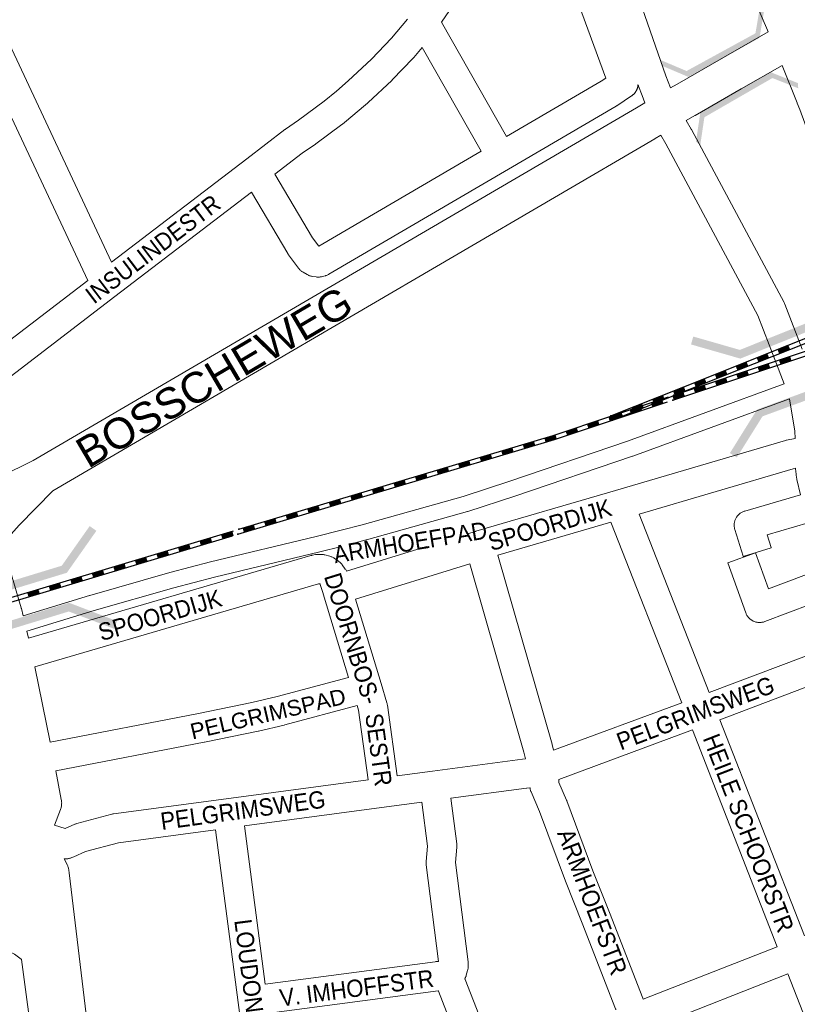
# Model space of a CAD drawing. Header units: metres. Extents: x 123819 to 142731, y 393440 to 405763.
# Tile 209 of 256: x 135349 to 135695, y 396775 to 397213. Entities that reach past the tile are written whole.
import ezdxf
from ezdxf.enums import TextEntityAlignment as Align

# ---------------------------------------------------------------- set-up
doc = ezdxf.new("R2010")
doc.units = ezdxf.units.M
doc.header["$MEASUREMENT"] = 0
for name, color, linetype, lineweight in [('gs-anno-wegen algemeen tekst', 7, 'Continuous', 0), ('gs-knt-aanvullende hoofdweg', 7, 'Continuous', 0), ('gs-knt-fietspaden', 7, 'Continuous', 0), ('gs-knt-hoofdweg', 7, 'Continuous', 0), ('gs-knt-spoorlijn', 7, 'Continuous', 30), ('gs-knt-wegen algemeen', 7, 'Continuous', 0), ('gs-symb-viaduct', 7, 'Continuous', 0)]:
    doc.layers.add(name, color=color, linetype=linetype, lineweight=lineweight)
doc.styles.add('Style-Arial', font='arial.ttf')

# ---------------------------------------------------------------- blocks, each defined once
blk = doc.blocks.new('gg0-viaduct_70')
at = {"layer": 'gs-symb-viaduct', "linetype": 'Continuous'}
blk.add_hatch(color=7, dxfattribs=at).paths.add_polyline_path([(-5.576, -1.689), (-5.8, -1.4), (-4, 0), (4, 0), (5.8, -1.4), (5.576, -1.689), (3.875, -0.366), (-3.875, -0.366)])
blk = doc.blocks.new('gg0-viaduct_83')
at = {"layer": 'gs-symb-viaduct', "linetype": 'Continuous'}
blk.add_hatch(color=7, dxfattribs=at).paths.add_polyline_path([(5.576, -1.689), (3.875, -0.366), (-3.875, -0.366), (-5.576, -1.689), (-5.8, -1.4), (-4, 0), (4, 0), (5.8, -1.4)])
blk = doc.blocks.new('gg0-viaduct_84')
at = {"layer": 'gs-symb-viaduct', "linetype": 'Continuous'}
blk.add_hatch(color=7, dxfattribs=at).paths.add_polyline_path([(-5.576, -1.689), (-5.8, -1.4), (-4, 0), (4, 0), (5.8, -1.4), (5.576, -1.689), (3.875, -0.366), (-3.875, -0.366)])
blk = doc.blocks.new('gg0-viaduct_85')
at = {"layer": 'gs-symb-viaduct', "linetype": 'Continuous'}
blk.add_hatch(color=7, dxfattribs=at).paths.add_polyline_path([(-5.576, -1.689), (-5.8, -1.4), (-4, 0), (4, 0), (5.8, -1.4), (5.576, -1.689), (3.875, -0.366), (-3.875, -0.366)])
blk = doc.blocks.new('gg0-viaduct_86')
at = {"layer": 'gs-symb-viaduct', "linetype": 'Continuous'}
blk.add_hatch(color=7, dxfattribs=at).paths.add_polyline_path([(-5.576, -1.689), (-5.8, -1.4), (-4, 0), (4, 0), (5.8, -1.4), (5.576, -1.689), (3.875, -0.366), (-3.875, -0.366)])
blk = doc.blocks.new('gg0-viaduct_116')
at = {"layer": 'gs-symb-viaduct', "linetype": 'Continuous'}
blk.add_hatch(color=7, dxfattribs=at).paths.add_polyline_path([(-5.576, -1.689), (-5.8, -1.4), (-4, 0), (4, 0), (5.8, -1.4), (5.576, -1.689), (3.875, -0.366), (-3.875, -0.366)])

msp = doc.modelspace()

# ---------------------------------------------------------------- linework, layer by layer
at = {"layer": 'gs-knt-aanvullende hoofdweg', "color": 7, "linetype": 'Continuous', "flags": 128}
msp.add_lwpolyline([(135349.96, 396795.33), (135349.85, 396795.45), (135346.88, 396797.7), (135346.55, 396797.87), (135344.13, 396799.09), (135343.62, 396799.35), (135331.6, 396803.82), (135331.36, 396803.91), (135331.13, 396804.02), (135315.46, 396811.08), (135227.27, 396793.13), (135227.02, 396793.08), (135226.77, 396793.04), (135219.27, 396792.03)], dxfattribs=at)
at = {"layer": 'gs-knt-fietspaden', "color": 7, "linetype": 'Continuous', "flags": 128}
for points in [[(135350.69, 396948.06), (135380.31, 396957.13), (135380.37, 396957.15), (135415.94, 396967.28), (135416.02, 396967.3), (135434.03, 396971.99), (135434.1, 396972.01), (135481.01, 396983.26), (135492.15, 396986.13), (135501.51, 396988.55), (135546.4, 397001.11), (135567.2, 397007.85), (135619.48, 397025.65), (135689.15, 397051.13)], [(135691.58, 397044.54), (135621.86, 397019.05), (135621.78, 397019.02), (135569.43, 397001.19), (135569.39, 397001.18), (135548.5, 396994.41), (135548.36, 396994.36), (135503.37, 396981.78), (135503.3, 396981.76), (135496.79, 396980.08)], [(135492.26, 396978.91), (135482.74, 396976.45), (135482.68, 396976.44), (135435.77, 396965.19), (135417.82, 396960.52), (135382.33, 396950.4), (135382.33, 396950.4), (135382.32, 396950.4), (135352.32, 396941.22)]]:
    msp.add_lwpolyline(points, dxfattribs=at)
at = {"layer": 'gs-knt-hoofdweg', "color": 7, "linetype": 'Continuous', "flags": 128}
for points in [[(135638.63, 397182.73), (135641.56, 397184.36), (135662.12, 397196.24), (135662.18, 397196.27), (135682.1, 397207.56)], [(135688.34, 397192.68), (135670.1, 397182.35), (135649.52, 397170.46), (135649.43, 397170.41), (135645.52, 397168.22)], [(135333.52, 397005.2), (135339.37, 397009.22), (135339.69, 397009.43), (135340.02, 397009.62), (135340.36, 397009.8), (135355.16, 397017.1), (135623.53, 397173.88), (135627.22, 397176.12)], [(135634.27, 397161.66), (135631.8, 397160.16), (135631.68, 397160.09), (135363.93, 397003.67), (135348.99, 396988.37), (135344.22, 396983.01), (135342.21, 396976.98)], [(135342.21, 396976.98), (135345.04, 396967.85), (135345.07, 396967.75), (135349.83, 396951.65), (135349.89, 396951.44), (135349.94, 396951.23), (135350.69, 396948.06)], [(135352.32, 396941.22), (135353.06, 396938.1)], [(135355.88, 396925.36), (135362.72, 396891.86)], [(135365.25, 396879.09), (135367.72, 396866.34), (135367.78, 396865.98), (135367.83, 396865.61), (135367.86, 396865.24), (135367.87, 396864.87), (135367.86, 396864.5), (135367.84, 396864.14), (135367.8, 396863.77), (135367.74, 396863.4), (135367.67, 396863.04), (135367.58, 396862.68), (135367.47, 396862.33), (135367.35, 396861.98), (135364.71, 396855.01)], [(135369.04, 396840.09), (135370.39, 396837.28), (135370.54, 396836.96), (135370.67, 396836.62), (135370.79, 396836.29), (135370.89, 396835.95), (135370.98, 396835.6), (135371.05, 396835.25), (135371.11, 396834.9), (135371.23, 396833.96), (135371.25, 396833.83), (135381.02, 396752.29), (135391.1, 396699.65)], [(135355.43, 396754.27), (135349.96, 396795.33)]]:
    msp.add_lwpolyline(points, dxfattribs=at)
at = {"layer": 'gs-knt-spoorlijn', "color": 7, "linetype": 'Continuous'}
for p, q in [((135686.46, 397066.29), (135691.11, 397068.14)), ((135686.54, 397066.1), (135691.18, 397067.95)), ((135686.61, 397065.92), (135691.26, 397067.77)), ((135686.69, 397065.73), (135691.33, 397067.58)), ((135686.76, 397065.55), (135691.41, 397067.39)), ((135686.83, 397065.36), (135691.48, 397067.21)), ((135686.91, 397065.17), (135691.55, 397067.02)), ((135686.98, 397064.99), (135691.63, 397066.84)), ((135687.06, 397064.8), (135691.7, 397066.65)), ((135677.17, 397062.59), (135681.82, 397064.44)), ((135677.25, 397062.4), (135681.89, 397064.25)), ((135677.32, 397062.22), (135681.97, 397064.07)), ((135677.39, 397062.03), (135682.04, 397063.88)), ((135677.47, 397061.85), (135682.11, 397063.7)), ((135677.54, 397061.66), (135682.19, 397063.51)), ((135677.62, 397061.48), (135682.26, 397063.32)), ((135677.69, 397061.29), (135682.34, 397063.14)), ((135677.76, 397061.1), (135682.41, 397062.95)), ((135687.12, 397061.57), (135691.87, 397063.15)), ((135687.19, 397061.38), (135691.93, 397062.96)), ((135687.25, 397061.19), (135691.99, 397062.77)), ((135687.31, 397061), (135692.06, 397062.58)), ((135687.38, 397060.81), (135692.12, 397062.39)), ((135687.44, 397060.62), (135692.18, 397062.2)), ((135687.5, 397060.43), (135692.25, 397062.01)), ((135667.88, 397058.89), (135672.53, 397060.74)), ((135667.96, 397058.71), (135672.6, 397060.56)), ((135668.03, 397058.52), (135672.67, 397060.37)), ((135668.1, 397058.33), (135672.75, 397060.18)), ((135668.18, 397058.15), (135672.82, 397060)), ((135668.25, 397057.96), (135672.9, 397059.81)), ((135668.33, 397057.78), (135672.97, 397059.63)), ((135668.4, 397057.59), (135673.04, 397059.44)), ((135668.47, 397057.41), (135673.12, 397059.25)), ((135677.63, 397058.41), (135682.38, 397059.99)), ((135677.7, 397058.22), (135682.44, 397059.8)), ((135677.76, 397058.03), (135682.51, 397059.61)), ((135677.82, 397057.84), (135682.57, 397059.42)), ((135677.89, 397057.65), (135682.63, 397059.23)), ((135677.95, 397057.46), (135682.69, 397059.04)), ((135678.01, 397057.27), (135682.76, 397058.85)), ((135678.08, 397057.08), (135682.82, 397058.66)), ((135678.14, 397056.89), (135682.88, 397058.47)), ((135687.56, 397060.24), (135692.31, 397061.82)), ((135687.63, 397060.05), (135692.37, 397061.63)), ((135649.3, 397051.5), (135653.94, 397053.35)), ((135658.59, 397055.19), (135663.24, 397057.04)), ((135658.66, 397055.01), (135663.31, 397056.86)), ((135658.66, 397052.08), (135663.4, 397053.67)), ((135658.72, 397051.89), (135663.47, 397053.48)), ((135658.74, 397054.82), (135663.38, 397056.67)), ((135658.79, 397051.71), (135663.53, 397053.29)), ((135658.81, 397054.64), (135663.46, 397056.49)), ((135658.89, 397054.45), (135663.53, 397056.3)), ((135658.96, 397054.27), (135663.61, 397056.11)), ((135659.03, 397054.08), (135663.68, 397055.93)), ((135659.11, 397053.89), (135663.75, 397055.74)), ((135659.18, 397053.71), (135663.83, 397055.56)), ((135668.15, 397055.25), (135672.89, 397056.83)), ((135668.21, 397055.06), (135672.95, 397056.64)), ((135668.27, 397054.87), (135673.02, 397056.45)), ((135668.34, 397054.68), (135673.08, 397056.26)), ((135668.4, 397054.49), (135673.14, 397056.07)), ((135668.46, 397054.3), (135673.21, 397055.88)), ((135668.53, 397054.11), (135673.27, 397055.69)), ((135668.59, 397053.92), (135673.33, 397055.5)), ((135668.65, 397053.73), (135673.4, 397055.31)), ((135640.01, 397047.8), (135644.65, 397049.65)), ((135640.08, 397047.61), (135644.73, 397049.46)), ((135640.16, 397047.43), (135644.8, 397049.28)), ((135640.23, 397047.24), (135644.88, 397049.09)), ((135640.3, 397047.06), (135644.95, 397048.9)), ((135649.17, 397048.92), (135653.92, 397050.5)), ((135649.24, 397048.73), (135653.98, 397050.31)), ((135649.3, 397048.54), (135654.04, 397050.12)), ((135649.36, 397048.35), (135654.11, 397049.93)), ((135649.37, 397051.31), (135654.02, 397053.16)), ((135649.43, 397048.16), (135654.17, 397049.74)), ((135649.45, 397051.12), (135654.09, 397052.97)), ((135649.49, 397047.97), (135654.23, 397049.56)), ((135649.52, 397050.94), (135654.17, 397052.79)), ((135649.55, 397047.78), (135654.3, 397049.37)), ((135649.59, 397050.75), (135654.24, 397052.6)), ((135649.62, 397047.59), (135654.36, 397049.18)), ((135649.67, 397050.57), (135654.31, 397052.42)), ((135649.68, 397047.41), (135654.42, 397048.99)), ((135649.74, 397050.38), (135654.39, 397052.23)), ((135649.82, 397050.2), (135654.46, 397052.04)), ((135649.89, 397050.01), (135654.54, 397051.86)), ((135658.85, 397051.52), (135663.59, 397053.1)), ((135658.91, 397051.33), (135663.66, 397052.91)), ((135658.98, 397051.14), (135663.72, 397052.72)), ((135659.04, 397050.95), (135663.78, 397052.53)), ((135659.1, 397050.76), (135663.85, 397052.34)), ((135659.17, 397050.57), (135663.91, 397052.15)), ((135630.72, 397044.1), (135635.36, 397045.95)), ((135630.79, 397043.91), (135635.44, 397045.76)), ((135630.86, 397043.73), (135635.51, 397045.58)), ((135630.94, 397043.54), (135635.58, 397045.39)), ((135631.01, 397043.36), (135635.66, 397045.21)), ((135631.09, 397043.17), (135635.73, 397045.02)), ((135631.16, 397042.99), (135635.81, 397044.83)), ((135631.23, 397042.8), (135635.88, 397044.65)), ((135631.31, 397042.61), (135635.95, 397044.46)), ((135639.69, 397045.76), (135644.43, 397047.34)), ((135639.75, 397045.57), (135644.49, 397047.15)), ((135639.81, 397045.38), (135644.56, 397046.96)), ((135639.88, 397045.19), (135644.62, 397046.77)), ((135639.94, 397045), (135644.68, 397046.58)), ((135640, 397044.81), (135644.75, 397046.39)), ((135640.07, 397044.62), (135644.81, 397046.2)), ((135640.13, 397044.43), (135644.87, 397046.01)), ((135640.19, 397044.24), (135644.94, 397045.82)), ((135640.38, 397046.87), (135645.02, 397048.72)), ((135640.45, 397046.68), (135645.1, 397048.53)), ((135640.53, 397046.5), (135645.17, 397048.35)), ((135640.6, 397046.31), (135645.25, 397048.16)), ((135620.71, 397039.44), (135625.46, 397041.02)), ((135620.78, 397039.25), (135625.52, 397040.83)), ((135620.84, 397039.06), (135625.58, 397040.64)), ((135620.9, 397038.87), (135625.65, 397040.45)), ((135620.97, 397038.68), (135625.71, 397040.26)), ((135621.43, 397040.4), (135626.07, 397042.25)), ((135621.5, 397040.22), (135626.15, 397042.07)), ((135621.57, 397040.03), (135626.22, 397041.88)), ((135621.65, 397039.85), (135626.29, 397041.69)), ((135621.72, 397039.66), (135626.37, 397041.51)), ((135621.8, 397039.47), (135626.44, 397041.32)), ((135621.87, 397039.29), (135626.52, 397041.14)), ((135621.94, 397039.1), (135626.59, 397040.95)), ((135622.02, 397038.92), (135626.66, 397040.76)), ((135630.2, 397042.6), (135634.94, 397044.18)), ((135630.26, 397042.41), (135635.01, 397043.99)), ((135630.33, 397042.22), (135635.07, 397043.8)), ((135630.39, 397042.03), (135635.13, 397043.61)), ((135630.45, 397041.84), (135635.2, 397043.42)), ((135630.52, 397041.65), (135635.26, 397043.23)), ((135630.58, 397041.46), (135635.32, 397043.04)), ((135630.64, 397041.27), (135635.39, 397042.85)), ((135630.71, 397041.08), (135635.45, 397042.66)), ((135611.23, 397036.28), (135615.97, 397037.86)), ((135611.29, 397036.09), (135616.03, 397037.67)), ((135611.35, 397035.9), (135616.1, 397037.48)), ((135611.42, 397035.71), (135616.16, 397037.29)), ((135611.48, 397035.52), (135616.22, 397037.1)), ((135611.54, 397035.33), (135616.29, 397036.91)), ((135611.6, 397035.14), (135616.35, 397036.72)), ((135611.67, 397034.95), (135616.41, 397036.53)), ((135611.73, 397034.76), (135616.47, 397036.34)), ((135612.13, 397036.7), (135616.78, 397038.55)), ((135612.21, 397036.52), (135616.85, 397038.37)), ((135612.28, 397036.33), (135616.93, 397038.18)), ((135612.36, 397036.15), (135617, 397038)), ((135612.43, 397035.96), (135617.08, 397037.81)), ((135612.5, 397035.78), (135617.15, 397037.62)), ((135612.58, 397035.59), (135617.22, 397037.44)), ((135612.65, 397035.4), (135617.3, 397037.25)), ((135612.73, 397035.22), (135617.37, 397037.07)), ((135621.03, 397038.49), (135625.77, 397040.07)), ((135621.09, 397038.3), (135625.84, 397039.88)), ((135621.16, 397038.11), (135625.9, 397039.69)), ((135621.22, 397037.92), (135625.96, 397039.5)), ((135592.25, 397029.95), (135596.99, 397031.53)), ((135592.31, 397029.76), (135597.06, 397031.35)), ((135601.74, 397033.12), (135606.48, 397034.7)), ((135601.8, 397032.93), (135606.54, 397034.51)), ((135601.86, 397032.74), (135606.61, 397034.32)), ((135601.93, 397032.55), (135606.67, 397034.13)), ((135601.99, 397032.36), (135606.73, 397033.94)), ((135602.05, 397032.17), (135606.8, 397033.75)), ((135602.12, 397031.98), (135606.86, 397033.56)), ((135602.18, 397031.79), (135606.92, 397033.37)), ((135602.24, 397031.6), (135606.99, 397033.18)), ((135582.75, 397026.92), (135587.54, 397028.35)), ((135582.81, 397026.73), (135587.6, 397028.16)), ((135582.86, 397026.54), (135587.66, 397027.97)), ((135582.92, 397026.35), (135587.71, 397027.78)), ((135582.98, 397026.15), (135587.77, 397027.58)), ((135583.04, 397025.96), (135587.83, 397027.39)), ((135583.09, 397025.77), (135587.88, 397027.2)), ((135583.15, 397025.58), (135587.94, 397027.01)), ((135592.38, 397029.57), (135597.12, 397031.16)), ((135592.44, 397029.38), (135597.18, 397030.97)), ((135592.5, 397029.2), (135597.25, 397030.78)), ((135592.57, 397029.01), (135597.31, 397030.59)), ((135592.63, 397028.82), (135597.37, 397030.4)), ((135592.69, 397028.63), (135597.44, 397030.21)), ((135592.76, 397028.44), (135597.5, 397030.02)), ((135563.59, 397021.2), (135568.38, 397022.63)), ((135573.17, 397024.06), (135577.96, 397025.49)), ((135573.22, 397023.87), (135578.02, 397025.3)), ((135573.28, 397023.68), (135578.07, 397025.11)), ((135573.34, 397023.49), (135578.13, 397024.92)), ((135573.4, 397023.29), (135578.19, 397024.72)), ((135573.45, 397023.1), (135578.24, 397024.53)), ((135573.51, 397022.91), (135578.3, 397024.34)), ((135573.57, 397022.72), (135578.36, 397024.15)), ((135573.62, 397022.53), (135578.42, 397023.96)), ((135583.21, 397025.39), (135588, 397026.82)), ((135554, 397018.34), (135558.79, 397019.77)), ((135554.06, 397018.15), (135558.85, 397019.58)), ((135554.12, 397017.96), (135558.91, 397019.39)), ((135554.17, 397017.77), (135558.97, 397019.2)), ((135554.23, 397017.58), (135559.02, 397019)), ((135554.29, 397017.38), (135559.08, 397018.81)), ((135554.35, 397017.19), (135559.14, 397018.62)), ((135554.4, 397017), (135559.19, 397018.43)), ((135554.46, 397016.81), (135559.25, 397018.24)), ((135563.64, 397021.01), (135568.43, 397022.44)), ((135563.7, 397020.82), (135568.49, 397022.25)), ((135563.76, 397020.63), (135568.55, 397022.06)), ((135563.81, 397020.43), (135568.6, 397021.86)), ((135563.87, 397020.24), (135568.66, 397021.67)), ((135563.93, 397020.05), (135568.72, 397021.48)), ((135563.99, 397019.86), (135568.78, 397021.29)), ((135564.04, 397019.67), (135568.83, 397021.1)), ((135534.84, 397012.62), (135539.63, 397014.05)), ((135534.9, 397012.43), (135539.69, 397013.86)), ((135544.42, 397015.48), (135549.21, 397016.91)), ((135544.48, 397015.29), (135549.27, 397016.72)), ((135544.53, 397015.1), (135549.33, 397016.53)), ((135544.59, 397014.91), (135549.38, 397016.34)), ((135544.65, 397014.72), (135549.44, 397016.15)), ((135544.71, 397014.52), (135549.5, 397015.95)), ((135544.76, 397014.33), (135549.55, 397015.76)), ((135544.82, 397014.14), (135549.61, 397015.57)), ((135544.88, 397013.95), (135549.67, 397015.38)), ((135525.26, 397009.76), (135530.05, 397011.19)), ((135525.31, 397009.57), (135530.1, 397011)), ((135525.37, 397009.38), (135530.16, 397010.81)), ((135525.43, 397009.19), (135530.22, 397010.62)), ((135525.48, 397009), (135530.28, 397010.43)), ((135525.54, 397008.8), (135530.33, 397010.23)), ((135525.6, 397008.61), (135530.39, 397010.04)), ((135525.66, 397008.42), (135530.45, 397009.85)), ((135525.71, 397008.23), (135530.5, 397009.66)), ((135534.95, 397012.24), (135539.74, 397013.67)), ((135535.01, 397012.05), (135539.8, 397013.48)), ((135535.07, 397011.86), (135539.86, 397013.29)), ((135535.12, 397011.66), (135539.91, 397013.09)), ((135535.18, 397011.47), (135539.97, 397012.9)), ((135535.24, 397011.28), (135540.03, 397012.71)), ((135535.3, 397011.09), (135540.09, 397012.52)), ((135506.09, 397004.04), (135510.88, 397005.47)), ((135506.15, 397003.85), (135510.94, 397005.28)), ((135506.21, 397003.66), (135511, 397005.09)), ((135515.67, 397006.9), (135520.46, 397008.33)), ((135515.73, 397006.71), (135520.52, 397008.14)), ((135515.79, 397006.52), (135520.58, 397007.95)), ((135515.84, 397006.33), (135520.64, 397007.76)), ((135515.9, 397006.14), (135520.69, 397007.57)), ((135515.96, 397005.94), (135520.75, 397007.37)), ((135516.02, 397005.75), (135520.81, 397007.18)), ((135516.07, 397005.56), (135520.86, 397006.99)), ((135516.13, 397005.37), (135520.92, 397006.8)), ((135496.51, 397001.18), (135501.3, 397002.61)), ((135496.57, 397000.99), (135501.36, 397002.42)), ((135496.62, 397000.8), (135501.41, 397002.23)), ((135496.68, 397000.61), (135501.47, 397002.04)), ((135496.74, 397000.42), (135501.53, 397001.85)), ((135496.79, 397000.23), (135501.59, 397001.66)), ((135496.85, 397000.03), (135501.64, 397001.46)), ((135496.91, 396999.84), (135501.7, 397001.27)), ((135496.97, 396999.65), (135501.76, 397001.08)), ((135506.26, 397003.47), (135511.05, 397004.9)), ((135506.32, 397003.28), (135511.11, 397004.71)), ((135506.38, 397003.09), (135511.17, 397004.51)), ((135506.43, 397002.89), (135511.22, 397004.32)), ((135506.49, 397002.7), (135511.28, 397004.13)), ((135506.55, 397002.51), (135511.34, 397003.94)), ((135477.34, 396995.46), (135482.13, 396996.89)), ((135477.4, 396995.27), (135482.19, 396996.7)), ((135477.46, 396995.08), (135482.25, 396996.51)), ((135477.52, 396994.89), (135482.31, 396996.32)), ((135486.93, 396998.32), (135491.72, 396999.75)), ((135486.98, 396998.13), (135491.77, 396999.56)), ((135487.04, 396997.94), (135491.83, 396999.37)), ((135487.1, 396997.75), (135491.89, 396999.18)), ((135487.15, 396997.56), (135491.95, 396998.99)), ((135487.21, 396997.37), (135492, 396998.8)), ((135487.27, 396997.17), (135492.06, 396998.6)), ((135487.33, 396996.98), (135492.12, 396998.41)), ((135487.38, 396996.79), (135492.17, 396998.22)), ((135467.76, 396992.6), (135472.55, 396994.03)), ((135467.82, 396992.41), (135472.61, 396993.84)), ((135467.88, 396992.22), (135472.67, 396993.65)), ((135467.93, 396992.03), (135472.72, 396993.46)), ((135467.99, 396991.84), (135472.78, 396993.27)), ((135468.05, 396991.65), (135472.84, 396993.08)), ((135468.1, 396991.45), (135472.9, 396992.88)), ((135468.16, 396991.26), (135472.95, 396992.69)), ((135468.22, 396991.07), (135473.01, 396992.5)), ((135477.57, 396994.7), (135482.36, 396996.13)), ((135477.63, 396994.51), (135482.42, 396995.94)), ((135477.69, 396994.31), (135482.48, 396995.74)), ((135477.74, 396994.12), (135482.54, 396995.55)), ((135477.8, 396993.93), (135482.59, 396995.36)), ((135448.6, 396986.89), (135453.39, 396988.32)), ((135448.65, 396986.69), (135453.44, 396988.12)), ((135448.71, 396986.5), (135453.5, 396987.93)), ((135448.77, 396986.31), (135453.56, 396987.74)), ((135458.18, 396989.74), (135462.97, 396991.17)), ((135458.24, 396989.55), (135463.03, 396990.98)), ((135458.29, 396989.36), (135463.08, 396990.79)), ((135458.35, 396989.17), (135463.14, 396990.6)), ((135458.41, 396988.98), (135463.2, 396990.41)), ((135458.46, 396988.79), (135463.26, 396990.22)), ((135458.52, 396988.6), (135463.31, 396990.02)), ((135458.58, 396988.4), (135463.37, 396989.83)), ((135458.64, 396988.21), (135463.43, 396989.64)), ((135252.14, 396926.39), (135443.79, 396983.58)), ((135252.59, 396928.61), (135444.24, 396985.8)), ((135439.01, 396984.03), (135443.81, 396985.46)), ((135439.07, 396983.83), (135443.86, 396985.26)), ((135439.13, 396983.64), (135443.92, 396985.07)), ((135439.19, 396983.45), (135443.98, 396984.88)), ((135439.24, 396983.26), (135444.03, 396984.69)), ((135439.3, 396983.07), (135444.09, 396984.5)), ((135439.36, 396982.88), (135444.15, 396984.31)), ((135439.41, 396982.68), (135444.21, 396984.11)), ((135439.47, 396982.49), (135444.26, 396983.92)), ((135448.83, 396986.12), (135453.62, 396987.55)), ((135448.88, 396985.93), (135453.67, 396987.36)), ((135448.94, 396985.74), (135453.73, 396987.17)), ((135449, 396985.54), (135453.79, 396986.97)), ((135449.05, 396985.35), (135453.85, 396986.78)), ((135419.85, 396978.31), (135424.64, 396979.74)), ((135419.91, 396978.11), (135424.7, 396979.54)), ((135419.96, 396977.92), (135424.75, 396979.35)), ((135420.02, 396977.73), (135424.81, 396979.16)), ((135420.08, 396977.54), (135424.87, 396978.97)), ((135429.43, 396981.17), (135434.22, 396982.6)), ((135429.49, 396980.97), (135434.28, 396982.4)), ((135429.55, 396980.78), (135434.34, 396982.21)), ((135429.6, 396980.59), (135434.39, 396982.02)), ((135429.66, 396980.4), (135434.45, 396981.83)), ((135429.72, 396980.21), (135434.51, 396981.64)), ((135429.77, 396980.02), (135434.57, 396981.45)), ((135429.83, 396979.82), (135434.62, 396981.25)), ((135429.89, 396979.63), (135434.68, 396981.06)), ((135410.27, 396975.45), (135415.06, 396976.88)), ((135410.32, 396975.25), (135415.12, 396976.68)), ((135410.38, 396975.06), (135415.17, 396976.49)), ((135410.44, 396974.87), (135415.23, 396976.3)), ((135410.5, 396974.68), (135415.29, 396976.11)), ((135410.55, 396974.49), (135415.34, 396975.92)), ((135410.61, 396974.3), (135415.4, 396975.73)), ((135410.67, 396974.11), (135415.46, 396975.53)), ((135410.72, 396973.91), (135415.52, 396975.34)), ((135420.14, 396977.35), (135424.93, 396978.78)), ((135420.19, 396977.16), (135424.98, 396978.59)), ((135420.25, 396976.96), (135425.04, 396978.39)), ((135420.31, 396976.77), (135425.1, 396978.2)), ((135391.1, 396969.73), (135395.89, 396971.16)), ((135391.16, 396969.54), (135395.95, 396970.97)), ((135391.22, 396969.34), (135396.01, 396970.77)), ((135391.27, 396969.15), (135396.06, 396970.58)), ((135391.33, 396968.96), (135396.12, 396970.39)), ((135391.39, 396968.77), (135396.18, 396970.2)), ((135400.68, 396972.59), (135405.48, 396974.02)), ((135400.74, 396972.4), (135405.53, 396973.83)), ((135400.8, 396972.2), (135405.59, 396973.63)), ((135400.86, 396972.01), (135405.65, 396973.44)), ((135400.91, 396971.82), (135405.7, 396973.25)), ((135400.97, 396971.63), (135405.76, 396973.06)), ((135401.03, 396971.44), (135405.82, 396972.87)), ((135401.08, 396971.25), (135405.88, 396972.68)), ((135401.14, 396971.05), (135405.93, 396972.48)), ((135381.52, 396966.87), (135386.31, 396968.3)), ((135381.58, 396966.68), (135386.37, 396968.11)), ((135381.63, 396966.48), (135386.43, 396967.91)), ((135381.69, 396966.29), (135386.48, 396967.72)), ((135381.75, 396966.1), (135386.54, 396967.53)), ((135381.81, 396965.91), (135386.6, 396967.34)), ((135381.86, 396965.72), (135386.65, 396967.15)), ((135381.92, 396965.53), (135386.71, 396966.96)), ((135381.98, 396965.33), (135386.77, 396966.76)), ((135391.45, 396968.58), (135396.24, 396970.01)), ((135391.5, 396968.39), (135396.29, 396969.82)), ((135391.56, 396968.19), (135396.35, 396969.62)), ((135362.35, 396961.15), (135367.15, 396962.58)), ((135362.41, 396960.96), (135367.2, 396962.39)), ((135362.47, 396960.76), (135367.26, 396962.19)), ((135362.53, 396960.57), (135367.32, 396962)), ((135362.58, 396960.38), (135367.37, 396961.81)), ((135362.64, 396960.19), (135367.43, 396961.62)), ((135362.7, 396960), (135367.49, 396961.43)), ((135371.94, 396964.01), (135376.73, 396965.44)), ((135371.99, 396963.82), (135376.79, 396965.25)), ((135372.05, 396963.62), (135376.84, 396965.05)), ((135372.11, 396963.43), (135376.9, 396964.86)), ((135372.17, 396963.24), (135376.96, 396964.67)), ((135372.22, 396963.05), (135377.01, 396964.48)), ((135372.28, 396962.86), (135377.07, 396964.29)), ((135372.34, 396962.67), (135377.13, 396964.1)), ((135372.39, 396962.47), (135377.19, 396963.9)), ((135352.77, 396958.29), (135357.56, 396959.72)), ((135352.83, 396958.1), (135357.62, 396959.53)), ((135352.89, 396957.91), (135357.68, 396959.34)), ((135352.94, 396957.71), (135357.74, 396959.14)), ((135353, 396957.52), (135357.79, 396958.95)), ((135353.06, 396957.33), (135357.85, 396958.76)), ((135353.12, 396957.14), (135357.91, 396958.57)), ((135353.17, 396956.95), (135357.96, 396958.38)), ((135353.23, 396956.76), (135358.02, 396958.19)), ((135362.76, 396959.81), (135367.55, 396961.24)), ((135362.81, 396959.62), (135367.6, 396961.04))]:
    msp.add_line(p, q, dxfattribs=at)
at = {"layer": 'gs-knt-spoorlijn', "color": 7, "linetype": 'Continuous', "flags": 128}
for points in [[(135612.04, 397036.89), (135644.56, 397049.84), (135691.01, 397068.33), (135735.68, 397086.1), (135765.97, 397097.92), (135797.41, 397111.91)], [(135639.7, 397043.88), (135733.91, 397075.28), (135791.06, 397096.37), (135827.98, 397111.18)], [(135640.14, 397046.13), (135733.25, 397077.16), (135790.34, 397098.24), (135828.39, 397113.5)], [(135612.78, 397035.04), (135645.3, 397047.98), (135691.75, 397066.47), (135736.41, 397084.24), (135766.74, 397096.07), (135798.15, 397110.05)], [(135446.63, 396986.52), (135586.5, 397028.26), (135637.76, 397045.34)], [(135446.18, 396984.3), (135587.1, 397026.35), (135637.33, 397043.09)]]:
    msp.add_lwpolyline(points, dxfattribs=at)
at = {"layer": 'gs-knt-spoorlijn', "color": 7, "linetype": 'Continuous'}
for p in [(135640.14, 397046.13), (135639.7, 397043.88), (135612.04, 397036.89), (135612.78, 397035.04), (135446.18, 396984.3), (135446.63, 396986.52)]:
    msp.add_point(p, dxfattribs=at)
at = {"layer": 'gs-knt-wegen algemeen', "color": 7, "linetype": 'Continuous', "flags": 128}
for points in [[(135682.1, 397207.56), (135681.75, 397208.37), (135681.74, 397208.39), (135629.59, 397329.17), (135629.59, 397329.18), (135595.58, 397408.37), (135589.87, 397419.6), (135577.74, 397442.17), (135571.46, 397453.25), (135558.29, 397475.23), (135551.48, 397486.02), (135543.49, 397498.23), (135412.47, 397687.68)], [(135380.02, 397663.74), (135521.76, 397472.33), (135521.97, 397472.03), (135527.42, 397463.74), (135527.53, 397463.57), (135537.49, 397447.32), (135537.59, 397447.15), (135542.31, 397438.87), (135542.38, 397438.75), (135546.92, 397430.38), (135547.01, 397430.2), (135555.57, 397413.18), (135555.68, 397412.95), (135586.32, 397345.47), (135586.39, 397345.32), (135586.45, 397345.17), (135594.17, 397325.65), (135602.15, 397305.47), (135602.25, 397305.18), (135602.35, 397304.89), (135602.42, 397304.6), (135616.82, 397244.81), (135636.59, 397188.06), (135638.63, 397182.73)], [(135285.11, 397329.21), (135390.06, 397105.19)], [(135379.48, 397097.1), (135273.27, 397323.8)], [(135609.8, 397187.09), (135579.45, 397269.78)], [(135541.93, 397219.5), (135536.73, 397211.87)], [(135390.06, 397105.19), (135450.2, 397151.19), (135467.12, 397164.13), (135467.26, 397164.23), (135467.4, 397164.33), (135473.25, 397168.32), (135484.59, 397176.79), (135490.02, 397181.2), (135495.32, 397185.76), (135505.63, 397195.4), (135514.61, 397204.74), (135521.67, 397213.19)], [(135536.73, 397211.87), (135565.65, 397161.1), (135607.75, 397185.72), (135609.8, 397187.09)], [(135528.15, 397200.63), (135524.45, 397196.21), (135524.3, 397196.04), (135524.15, 397195.88), (135514.9, 397186.25), (135514.78, 397186.13), (135514.65, 397186.01), (135504.11, 397176.15), (135503.91, 397175.97), (135498.44, 397171.27), (135498.3, 397171.15), (135492.7, 397166.6), (135492.49, 397166.44), (135480.92, 397157.81), (135480.7, 397157.65), (135474.89, 397153.68), (135462.7, 397144.36)], [(135462.7, 397144.36), (135479.44, 397116.01), (135482.19, 397112.3), (135554.41, 397154.53), (135528.15, 397200.63)], [(135719.27, 397074.65), (135716.37, 397082.6), (135716.3, 397082.78), (135716.25, 397082.96), (135714.01, 397090.41), (135713.96, 397090.57), (135713.92, 397090.74), (135712.75, 397095.5), (135712.71, 397095.69), (135712.67, 397095.89), (135710.93, 397105.53), (135710.89, 397105.76), (135710.86, 397106), (135708.4, 397129.32), (135707.61, 397134.56), (135705.41, 397145.23), (135704.06, 397150.34), (135701.2, 397159.37), (135696.19, 397173.09), (135694.99, 397175.9), (135694.92, 397176.07), (135688.34, 397192.68)], [(135624.18, 397184.11), (135624.17, 397184.01), (135624.16, 397183.86), (135624.14, 397183.7), (135624.12, 397183.54), (135624.09, 397183.38), (135624.06, 397183.23), (135624.03, 397183.07), (135623.99, 397182.92), (135623.95, 397182.77), (135623.91, 397182.62), (135623.86, 397182.46), (135623.81, 397182.32), (135623.75, 397182.16), (135623.69, 397182.02), (135623.63, 397181.87), (135623.57, 397181.73), (135623.49, 397181.58), (135623.42, 397181.45), (135623.34, 397181.31), (135623.27, 397181.17), (135623.18, 397181.03), (135623.1, 397180.9), (135623, 397180.77), (135622.91, 397180.64), (135622.82, 397180.51), (135622.72, 397180.39), (135622.61, 397180.27), (135622.51, 397180.15), (135622.4, 397180.03), (135622.29, 397179.92), (135622.18, 397179.81), (135622.07, 397179.7), (135621.94, 397179.6), (135621.83, 397179.5), (135621.7, 397179.39), (135621.58, 397179.3), (135621.44, 397179.2), (135621.29, 397179.1), (135614.81, 397174.78), (135614.65, 397174.68), (135614.49, 397174.58), (135566.54, 397146.54), (135486.72, 397099.86), (135486.47, 397099.72), (135486.21, 397099.6), (135485.95, 397099.48), (135485.69, 397099.38), (135485.42, 397099.28), (135485.15, 397099.2), (135483.75, 397098.82), (135483.46, 397098.75), (135483.17, 397098.69), (135482.88, 397098.65), (135482.58, 397098.61), (135482.29, 397098.6), (135481.99, 397098.59), (135481.7, 397098.6), (135481.4, 397098.62), (135481.11, 397098.66), (135479.33, 397098.91), (135479.03, 397098.96), (135478.73, 397099.03), (135478.43, 397099.11), (135478.14, 397099.2), (135477.85, 397099.3), (135477.57, 397099.42), (135477.29, 397099.56), (135477.02, 397099.7), (135475.24, 397100.72), (135474.98, 397100.88), (135474.74, 397101.04), (135474.49, 397101.22), (135474.26, 397101.41), (135474.04, 397101.61), (135473.82, 397101.82), (135473.62, 397102.04), (135473.42, 397102.26), (135473.24, 397102.5), (135468.78, 397108.53), (135468.65, 397108.72), (135468.52, 397108.9), (135468.4, 397109.1), (135452.28, 397136.39)], [(135627.22, 397176.12), (135625.99, 397179.32), (135624.4, 397183.49), (135624.33, 397183.68), (135624.18, 397184.11)], [(135645.52, 397168.22), (135647.78, 397164.37), (135647.89, 397164.16), (135689.13, 397087.32), (135689.25, 397087.07), (135689.37, 397086.83), (135689.47, 397086.57), (135697.16, 397066.58)], [(135685.01, 397061.91), (135677.46, 397081.52), (135636.48, 397157.9), (135634.27, 397161.66)], [(135452.28, 397136.39), (135391.55, 397089.94), (135341.05, 397051.32), (135340.97, 397051.25), (135321, 397036.5)], [(135315.34, 397048.5), (135333.18, 397061.69), (135379.48, 397097.1)], [(135685.01, 397061.9), (135685.01, 397061.9), (135685.01, 397061.91)], [(135685.01, 397061.9), (135685.01, 397061.9), (135685.01, 397061.91)], [(135689.15, 397051.13), (135685.01, 397061.9)], [(135694, 397026.89), (135693.84, 397030.09), (135691.58, 397044.54)], [(135548.29, 396984.46), (135551.93, 396985.59), (135552.03, 396985.61), (135614.18, 397003.77), (135689.74, 397025.99), (135690, 397026.07), (135690.27, 397026.13), (135694, 397026.89)], [(135693.14, 397013.43), (135624.68, 396993.29)], [(135694.28, 397013.66), (135693.15, 397013.43), (135693.15, 397013.43), (135693.14, 397013.43)], [(135624.68, 396993.29), (135655.82, 396913.99)], [(135612.13, 396989.61), (135561.9, 396974.93)], [(135643.63, 396909.43), (135612.13, 396989.61)], [(135353.06, 396938.1), (135478.7, 396974.84), (135478.92, 396974.9), (135479.14, 396974.95), (135479.37, 396974.99), (135480.8, 396975.25), (135481.1, 396975.3), (135481.4, 396975.33), (135481.71, 396975.35), (135482.01, 396975.36), (135483.2, 396975.35), (135483.47, 396975.34), (135483.75, 396975.32), (135484.02, 396975.29), (135484.29, 396975.25), (135484.56, 396975.19), (135484.83, 396975.12), (135487.11, 396974.51), (135487.41, 396974.42), (135487.7, 396974.32), (135488, 396974.2), (135488.28, 396974.07), (135488.56, 396973.93), (135488.83, 396973.77), (135489.09, 396973.6), (135491.04, 396972.27), (135491.29, 396972.08), (135491.54, 396971.89), (135491.78, 396971.68), (135492, 396971.46), (135492.22, 396971.23), (135492.42, 396970.99), (135492.61, 396970.74), (135494, 396968.84), (135494.17, 396968.59), (135494.33, 396968.34), (135494.48, 396968.08), (135494.57, 396967.91), (135530.13, 396978.87)], [(135561.9, 396974.93), (135585.97, 396891), (135586.03, 396890.8), (135586.65, 396888.31)], [(135549.42, 396971.19), (135498.53, 396955.5)], [(135574.19, 396884.5), (135573.43, 396887.51), (135549.42, 396971.19)], [(135484.19, 396957.93), (135482.88, 396962), (135482.76, 396962.15), (135482.65, 396962.23), (135482.36, 396962.31), (135482.03, 396962.24), (135355.88, 396925.36)], [(135495.48, 396920.62), (135484.21, 396957.87), (135484.19, 396957.93)], [(135484.19, 396957.93), (135484.19, 396957.93), (135484.19, 396957.93)], [(135484.19, 396957.93), (135484.19, 396957.93), (135484.19, 396957.93)], [(135498.53, 396955.5), (135509.89, 396917.96), (135512.49, 396909.34), (135512.56, 396909.09), (135512.62, 396908.84), (135512.67, 396908.59), (135512.71, 396908.33), (135517.01, 396876.91)], [(135655.82, 396913.99), (135718.3, 396937.59)], [(135722.67, 396925.32), (135660.58, 396901.87)], [(135362.72, 396891.86), (135428.73, 396904.59), (135452.49, 396909.51), (135463.77, 396912.13), (135495.48, 396920.62)], [(135586.65, 396888.31), (135643.63, 396909.43)], [(135499.25, 396908.16), (135467.04, 396899.52), (135466.83, 396899.47), (135455.36, 396896.81), (135455.2, 396896.77), (135431.32, 396891.83), (135431.24, 396891.82), (135431.24, 396891.82), (135431.23, 396891.82), (135365.25, 396879.09)], [(135504.1, 396875.19), (135499.88, 396906.06), (135499.25, 396908.16)], [(135660.58, 396901.87), (135698.24, 396805.74)], [(135648.38, 396897.3), (135588.92, 396875.26)], [(135686.12, 396800.99), (135648.38, 396897.3)], [(135517.01, 396876.91), (135532.78, 396878.99), (135572.74, 396884.26), (135574.19, 396884.5)], [(135364.71, 396855.01), (135369.42, 396853.51), (135373.68, 396855.39), (135373.91, 396855.49), (135374.15, 396855.58), (135374.39, 396855.66), (135374.63, 396855.73), (135390.13, 396859.89), (135390.4, 396859.95), (135390.68, 396860.01), (135390.95, 396860.05), (135441.06, 396866.76), (135504.1, 396875.19)], [(135588.92, 396875.26), (135589.01, 396873.95), (135592.43, 396866.15), (135592.5, 396865.98), (135592.56, 396865.8), (135604.11, 396834.76), (135611.47, 396816.18), (135611.48, 396816.15), (135626.29, 396778.15), (135626.51, 396777.63)], [(135576.12, 396871.62), (135574.75, 396871.4), (135574.55, 396871.37), (135540.92, 396866.93)], [(135614.38, 396772.88), (135614.25, 396773.19), (135614.19, 396773.34), (135599.35, 396811.4), (135591.98, 396830.04), (135591.93, 396830.16), (135580.43, 396861.09), (135576.62, 396869.77), (135576.51, 396870.03), (135576.42, 396870.3), (135576.33, 396870.57), (135576.26, 396870.84), (135576.2, 396871.12), (135576.15, 396871.4), (135576.12, 396871.62)], [(135528.02, 396865.23), (135512.29, 396863.15), (135449.22, 396854.72)], [(135535.44, 396794.39), (135529.99, 396837.43), (135529.96, 396837.7), (135529.94, 396837.98), (135529.94, 396838.25), (135529.95, 396838.53), (135529.96, 396838.8), (135530.55, 396845.7), (135528.02, 396865.23)], [(135540.92, 396866.93), (135543.55, 396846.68), (135543.58, 396846.41), (135543.6, 396846.13), (135543.61, 396845.85), (135543.6, 396845.57), (135543.59, 396845.29), (135542.99, 396838.38), (135548.59, 396794.25), (135548.61, 396794.02), (135548.63, 396793.78), (135548.64, 396793.55), (135548.66, 396792.23), (135548.66, 396791.92), (135548.64, 396791.6), (135548.6, 396791.28), (135548.56, 396790.97), (135548.49, 396790.66), (135548.41, 396790.35), (135547.82, 396788.26), (135547.73, 396787.95), (135547.62, 396787.66), (135547.5, 396787.36), (135547.36, 396787.08), (135547.21, 396786.8), (135547.17, 396786.74), (135547.28, 396786.48), (135547.28, 396786.48), (135547.28, 396786.47)], [(135436.31, 396852.99), (135393.1, 396847.2), (135378.49, 396843.28), (135373.31, 396840.99), (135372.43, 396840.6), (135372.14, 396840.48), (135371.84, 396840.38), (135371.54, 396840.28), (135371.23, 396840.21), (135370.92, 396840.14), (135370.61, 396840.1), (135370.3, 396840.06), (135369.99, 396840.05), (135369.67, 396840.05), (135369.36, 396840.06), (135369.04, 396840.09)], [(135455.27, 396710.98), (135454.39, 396715.05), (135454.34, 396715.31), (135454.3, 396715.57), (135446.37, 396776.16), (135436.31, 396852.99)], [(135449.22, 396854.72), (135458.43, 396784.31)], [(135626.51, 396777.63), (135686.12, 396800.99)], [(135458.43, 396784.31), (135533.99, 396794.32), (135534.23, 396794.35), (135534.47, 396794.36), (135534.72, 396794.37), (135535.44, 396794.39)], [(135547.28, 396786.47), (135560.8, 396751.93)], [(135690.86, 396788.86), (135631.29, 396765.52)], [(135718.75, 396662.9), (135720.65, 396668.27), (135727.72, 396689.18), (135728.2, 396691.48), (135728.22, 396692.16), (135728.15, 396692.88), (135727.6, 396694.94), (135690.86, 396788.86)], [(135535.26, 396781.35), (135460.12, 396771.4)], [(135548.68, 396747.18), (135535.38, 396781.17), (135535.26, 396781.35)]]:
    msp.add_lwpolyline(points, dxfattribs=at)
for points in [[(135699.84, 396989.32), (135681.63, 396983.97), (135683.37, 396978.34, -0.384925), (135683.36, 396978.33), (135670.94, 396974.48, -0.384924), (135670.93, 396974.49), (135667.24, 396986.43), (135667.15, 396986.73), (135667.08, 396987.03), (135667.02, 396987.34), (135666.98, 396987.65), (135666.96, 396987.96), (135666.95, 396988.27), (135666.95, 396988.59), (135666.97, 396988.9), (135667, 396989.21), (135667.05, 396989.52), (135667.11, 396989.82), (135667.19, 396990.13), (135667.28, 396990.43), (135667.39, 396990.72), (135667.51, 396991.01), (135667.65, 396991.29), (135667.79, 396991.57), (135667.95, 396991.83), (135668.13, 396992.09), (135668.31, 396992.35), (135668.51, 396992.59), (135668.72, 396992.82), (135668.94, 396993.04), (135669.17, 396993.25), (135669.41, 396993.45), (135669.66, 396993.64), (135669.92, 396993.82), (135670.19, 396993.98), (135670.46, 396994.13), (135670.74, 396994.27), (135671.03, 396994.39), (135671.32, 396994.5), (135671.62, 396994.6), (135696.43, 397001.88), (135694.84, 397008.66), (135694.79, 397008.88), (135694.75, 397009.11), (135694.72, 397009.33), (135694.33, 397012.39), (135694.3, 397012.67), (135694.28, 397012.95), (135694.28, 397013.23), (135694.28, 397013.66)], [(135711.3, 396957.11), (135680.52, 396945.48), (135680.22, 396945.38), (135679.92, 396945.29), (135679.62, 396945.21), (135679.31, 396945.15), (135679, 396945.11), (135678.69, 396945.08), (135678.37, 396945.06), (135678.06, 396945.06), (135677.75, 396945.08), (135677.44, 396945.11), (135677.13, 396945.15), (135676.82, 396945.21), (135676.51, 396945.29), (135676.21, 396945.38), (135675.92, 396945.48), (135675.63, 396945.6), (135675.34, 396945.73), (135675.06, 396945.88), (135674.79, 396946.04), (135674.53, 396946.21), (135674.28, 396946.39), (135674.03, 396946.59), (135673.8, 396946.8), (135673.57, 396947.01), (135673.36, 396947.24), (135673.15, 396947.48), (135672.96, 396947.73), (135672.78, 396947.99), (135672.62, 396948.26), (135672.46, 396948.53), (135672.32, 396948.81), (135672.2, 396949.1), (135672.09, 396949.39), (135664.16, 396971.65, -0.35532), (135664.17, 396971.66), (135676.42, 396976.02, -0.35532), (135676.43, 396976.01), (135682.13, 396960.01), (135706.94, 396969.38)]]:
    msp.add_lwpolyline(points, format="xyb", dxfattribs=at)

# ---------------------------------------------------------------- block references
at = {"layer": 'gs-symb-viaduct', "color": 7, "linetype": 'Continuous'}
for name, p, xscale, yscale, zscale, rotation in [('gg0-viaduct_86', (135662.37, 397196.23), 4.50622906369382, 7.316866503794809, 4.50622906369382, 208.6861475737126), ('gg0-viaduct_85', (135667.49, 397180.68), 4.506229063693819, 7.316866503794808, 4.506229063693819, 29.94527202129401), ('gg0-viaduct_83', (135706.79, 397077.27), 10, 10, 10, 201.8662484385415), ('gg0-viaduct_84', (135714.66, 397053.5), 9.999999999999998, 9.999999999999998, 9.999999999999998, 20.15257632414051), ('gg0-viaduct_70', (135331.92, 396955.51), 10, 10, 10, 196.9632854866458), ('gg0-viaduct_116', (135332.92, 396942.17), 10, 10, 10, 16.96328548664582)]:
    msp.add_blockref(name, p, dxfattribs=dict(at, xscale=xscale, yscale=yscale, zscale=zscale, rotation=rotation))

# ---------------------------------------------------------------- texts
at = {"layer": 'gs-anno-wegen algemeen tekst', "color": 7, "style": 'Style-Arial', "width": 0.909091}
for s, rotation, p in [('INSULINDESTR', 37.2217, (135408.45, 397111.06)), ('SPOORDIJK', 16.4034, (135584.93, 396988.45)), ('ARMHOEFPAD', 9.2298, (135522.89, 396980.74)), ('DOORNBOS-', 287.189, (135497.04, 396937.95)), ('SPOORDIJK', 16.2185, (135411.57, 396948.33)), ('PELGRIMSWEG', 20.7022, (135649.72, 396904.81)), ('SESTR', 277.7846, (135508.85, 396888.53)), ('HEILE SCHOORSTR', 291.1714, (135673.33, 396851.47)), ('PELGRIMSWEG', 7.8165, (135448.49, 396861.67)), ('ARMHOEFSTR', 290.8364, (135603.85, 396820.92)), ('LOUDONSTR', 277.3898, (135452.37, 396782.72)), ('V. IMHOFFSTR', 7.4332, (135499.05, 396782.61))]:
    msp.add_text(s, height=7.7, rotation=rotation, dxfattribs=at).set_placement(p, align=Align.MIDDLE_CENTER)
at = {"layer": 'gs-anno-wegen algemeen tekst', "color": 7, "style": 'Style-Arial'}
for s, height, rotation, p in [('BOSSCHEWEG', 13.6, 30.5422, (135435.71, 397054.24)), ('PELGRIMSPAD', 7, 13.1341, (135459.62, 396904.48))]:
    msp.add_text(s, height=height, rotation=rotation, dxfattribs=at).set_placement(p, align=Align.MIDDLE_CENTER)

doc.saveas('drawing.dxf')
